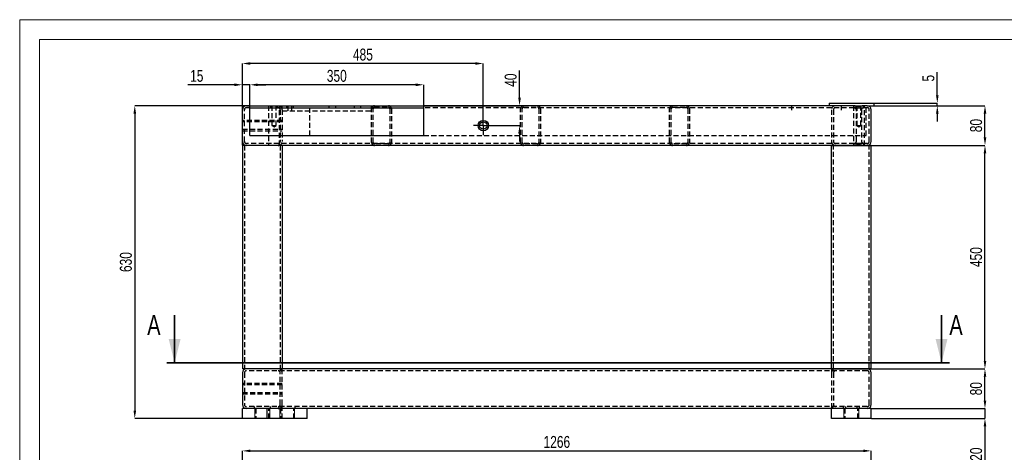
# Model space of a CAD drawing. Header units: millimetres. Extents: x 0 to 841, y 0 to 594.
# Tile 5 of 10: x 0 to 248, y 485 to 594. Entities that reach past the tile are written whole.
import ezdxf

# ---------------------------------------------------------------- set-up
doc = ezdxf.new("R2010")
doc.units = ezdxf.units.MM
doc.header["$PDSIZE"] = -1
doc.linetypes.add('CENTERX2', pattern=[20.32, 12.7, -2.54, 2.54, -2.54])
doc.linetypes.add('HIDDEN', pattern=[1.905, 1.27, -0.635])
for name, color, linetype in [('COTES', 1, 'Continuous'), ('TRAIT-FINS', 9, 'Continuous'), ('TRAIT-MIXTES', 3, 'CENTERX2'), ('TRAIT-TIRET', 2, 'HIDDEN')]:
    doc.layers.add(name, color=color, linetype=linetype)
doc.layers.add('TRAIT-FORT', color=4, linetype='Continuous', lineweight=25)
doc.styles.add('SLDTEXTSTYLE0', font='TXT', dxfattribs={"width": 0.75})
doc.dimstyles.new('SLDDIMSTYLE0', dxfattribs={"dimtxt": 3, "dimasz": 2, "dimexe": 0, "dimexo": 0.0625, "dimgap": 0.75, "dimtad": 1, "dimdec": 0, "dimlfac": 8, "dimrnd": 1e-09, "dimzin": 12, "dimdsep": 46, "dimtxsty": 'SLDTEXTSTYLE0', "dimsah": 1, "dimcen": 0.09, "dimadec": 0, "dimazin": 3, "dimtfac": 1, "dimtdec": 0, "dimtofl": 0, "dimtmove": 0, "dimatfit": 3, "dimfxl": 1, "dimfrac": 2, "dimtolj": 1, "dimtzin": 12, "dimarcsym": 0})
doc.dimstyles.new('SLDDIMSTYLE12', dxfattribs={"dimtxt": 3, "dimasz": 2, "dimexe": 0, "dimexo": 0.0625, "dimgap": 0.75, "dimtad": 1, "dimdec": 0, "dimlfac": 8, "dimrnd": 1e-09, "dimzin": 12, "dimdsep": 46, "dimtxsty": 'SLDTEXTSTYLE0', "dimsah": 1, "dimcen": 0.09, "dimadec": 0, "dimazin": 3, "dimtfac": 1, "dimtdec": 0, "dimtmove": 0, "dimatfit": 0, "dimfxl": 1, "dimfrac": 2, "dimtolj": 1, "dimtzin": 12, "dimarcsym": 0})

# ---------------------------------------------------------------- blocks, each defined once
blk = doc.blocks.new('_D')
at = {"layer": 'COTES', "color": 0, "lineweight": -2, "transparency": 16777216}
for p, q in [((56.05, 450), (56.05, 485.43)), ((58.05, 485.43), (212.3, 485.43)), ((214.3, 450), (214.3, 485.43))]:
    blk.add_line(p, q, dxfattribs=at)
at = {"layer": 'COTES', "color": 0, "transparency": 16777216}
for points in [[(58.05, 485.77), (58.05, 485.1), (56.05, 485.43)], [(212.3, 485.77), (212.3, 485.1), (214.3, 485.43)]]:
    blk.add_solid(points, dxfattribs=at)
at = {"layer": 'Defpoints', "color": 0, "transparency": 16777216}
for p in [(214.3, 485.43), (56.05, 449.93), (214.3, 449.93)]:
    blk.add_point(p, dxfattribs=at)
at = {"layer": 'COTES', "color": 0, "transparency": 16777216, "insert": (135.18, 489.18), "char_height": 3, "attachment_point": 2, "style": 'SLDTEXTSTYLE0'}
blk.add_mtext('\\A1;1266', dxfattribs=at)
blk = doc.blocks.new('_D_49')
at = {"layer": 'COTES', "color": 0, "lineweight": -2, "transparency": 16777216}
for p, q in [((57.93, 572.22), (57.93, 577.61)), ((99.68, 577.61), (59.93, 577.61)), ((101.68, 572.22), (101.68, 577.61))]:
    blk.add_line(p, q, dxfattribs=at)
at = {"layer": 'COTES', "color": 0, "transparency": 16777216}
for points in [[(59.93, 577.94), (59.93, 577.27), (57.93, 577.61)], [(99.68, 577.94), (99.68, 577.27), (101.68, 577.61)]]:
    blk.add_solid(points, dxfattribs=at)
at = {"layer": 'Defpoints', "color": 0, "transparency": 16777216}
for p in [(57.93, 577.61), (57.93, 572.15), (101.68, 572.15)]:
    blk.add_point(p, dxfattribs=at)
at = {"layer": 'COTES', "color": 0, "transparency": 16777216, "insert": (79.8, 581.36), "char_height": 3, "attachment_point": 2, "style": 'SLDTEXTSTYLE0'}
blk.add_mtext('\\A1;350', dxfattribs=at)
blk = doc.blocks.new('_D_50')
at = {"layer": 'COTES', "color": 0, "lineweight": -2, "transparency": 16777216}
for p, q in [((54.05, 577.61), (42.31, 577.61)), ((56.05, 562.4), (56.05, 577.61)), ((57.93, 577.61), (56.05, 577.61)), ((57.93, 572.22), (57.93, 577.61)), ((59.93, 577.61), (61.93, 577.61))]:
    blk.add_line(p, q, dxfattribs=at)
at = {"layer": 'COTES', "color": 0, "transparency": 16777216}
for points in [[(54.05, 577.94), (54.05, 577.27), (56.05, 577.61)], [(59.93, 577.94), (59.93, 577.27), (57.93, 577.61)]]:
    blk.add_solid(points, dxfattribs=at)
at = {"layer": 'Defpoints', "color": 0, "transparency": 16777216}
for p in [(56.05, 577.61), (57.93, 572.15), (56.05, 562.34)]:
    blk.add_point(p, dxfattribs=at)
at = {"layer": 'COTES', "color": 0, "transparency": 16777216, "insert": (44.56, 581.36), "char_height": 3, "attachment_point": 2, "style": 'SLDTEXTSTYLE0'}
blk.add_mtext('\\A1;15', dxfattribs=at)
blk = doc.blocks.new('_D_51')
at = {"layer": 'COTES', "color": 0, "lineweight": -2, "transparency": 16777216}
for p, q in [((56.05, 562.4), (56.05, 582.97)), ((114.68, 582.97), (58.05, 582.97)), ((116.68, 568.97), (116.68, 582.97))]:
    blk.add_line(p, q, dxfattribs=at)
at = {"layer": 'COTES', "color": 0, "transparency": 16777216}
for points in [[(58.05, 583.3), (58.05, 582.63), (56.05, 582.97)], [(114.68, 583.3), (114.68, 582.63), (116.68, 582.97)]]:
    blk.add_solid(points, dxfattribs=at)
at = {"layer": 'Defpoints', "color": 0, "transparency": 16777216}
for p in [(56.05, 582.97), (116.68, 568.9), (56.05, 562.34)]:
    blk.add_point(p, dxfattribs=at)
at = {"layer": 'COTES', "color": 0, "transparency": 16777216, "insert": (86.37, 586.72), "char_height": 3, "attachment_point": 2, "style": 'SLDTEXTSTYLE0'}
blk.add_mtext('\\A1;485', dxfattribs=at)
blk = doc.blocks.new('_D_52')
at = {"layer": 'COTES', "color": 0, "lineweight": -2, "transparency": 16777216}
for p, q in [((125.8, 574.34), (125.8, 581.22)), ((57.12, 572.34), (125.8, 572.34)), ((118.3, 567.34), (125.8, 567.34)), ((125.8, 565.34), (125.8, 563.34))]:
    blk.add_line(p, q, dxfattribs=at)
at = {"layer": 'COTES', "color": 0, "transparency": 16777216}
for points in [[(125.47, 574.34), (126.13, 574.34), (125.8, 572.34)], [(125.47, 565.34), (126.13, 565.34), (125.8, 567.34)]]:
    blk.add_solid(points, dxfattribs=at)
at = {"layer": 'Defpoints', "color": 0, "transparency": 16777216}
for p in [(57.05, 572.34), (125.8, 572.34), (118.24, 567.34)]:
    blk.add_point(p, dxfattribs=at)
at = {"layer": 'COTES', "color": 0, "transparency": 16777216, "insert": (122.05, 578.78), "char_height": 3, "attachment_point": 2, "rotation": 90, "style": 'SLDTEXTSTYLE0'}
blk.add_mtext('\\A1;40', dxfattribs=at)
blk = doc.blocks.new('_D_53')
at = {"layer": 'COTES', "color": 0, "lineweight": -2, "transparency": 16777216}
for p, q in [((230.93, 574.97), (230.93, 580.76)), ((214.99, 572.97), (230.93, 572.97)), ((230.93, 572.34), (230.93, 572.97)), ((214.99, 572.34), (230.93, 572.34)), ((230.93, 570.34), (230.93, 568.34))]:
    blk.add_line(p, q, dxfattribs=at)
at = {"layer": 'COTES', "color": 0, "transparency": 16777216}
for points in [[(230.6, 574.97), (231.26, 574.97), (230.93, 572.97)], [(230.6, 570.34), (231.26, 570.34), (230.93, 572.34)]]:
    blk.add_solid(points, dxfattribs=at)
at = {"layer": 'Defpoints', "color": 0, "transparency": 16777216}
for p in [(214.93, 572.97), (230.93, 572.97), (214.93, 572.34)]:
    blk.add_point(p, dxfattribs=at)
at = {"layer": 'COTES', "color": 0, "transparency": 16777216, "insert": (227.18, 579.26), "char_height": 3, "attachment_point": 2, "rotation": 90, "style": 'SLDTEXTSTYLE0'}
blk.add_mtext('\\A1;5', dxfattribs=at)
blk = doc.blocks.new('_D_54')
at = {"layer": 'COTES', "color": 0, "lineweight": -2, "transparency": 16777216}
for p, q in [((214.99, 572.34), (242.93, 572.34)), ((242.93, 564.34), (242.93, 570.34)), ((214.37, 562.34), (242.93, 562.34))]:
    blk.add_line(p, q, dxfattribs=at)
at = {"layer": 'COTES', "color": 0, "transparency": 16777216}
for points in [[(242.6, 570.34), (243.26, 570.34), (242.93, 572.34)], [(242.6, 564.34), (243.26, 564.34), (242.93, 562.34)]]:
    blk.add_solid(points, dxfattribs=at)
at = {"layer": 'Defpoints', "color": 0, "transparency": 16777216}
for p in [(214.93, 572.34), (242.93, 572.34), (214.3, 562.34)]:
    blk.add_point(p, dxfattribs=at)
at = {"layer": 'COTES', "color": 0, "transparency": 16777216, "insert": (239.18, 567.34), "char_height": 3, "attachment_point": 2, "rotation": 90, "style": 'SLDTEXTSTYLE0'}
blk.add_mtext('\\A1;80', dxfattribs=at)
blk = doc.blocks.new('_D_55')
at = {"layer": 'COTES', "color": 0, "lineweight": -2, "transparency": 16777216}
for p, q in [((204.37, 562.34), (242.93, 562.34)), ((242.93, 508.09), (242.93, 560.34)), ((204.37, 506.09), (242.93, 506.09))]:
    blk.add_line(p, q, dxfattribs=at)
at = {"layer": 'COTES', "color": 0, "transparency": 16777216}
for points in [[(242.6, 560.34), (243.26, 560.34), (242.93, 562.34)], [(242.6, 508.09), (243.26, 508.09), (242.93, 506.09)]]:
    blk.add_solid(points, dxfattribs=at)
at = {"layer": 'Defpoints', "color": 0, "transparency": 16777216}
for p in [(204.3, 562.34), (242.93, 562.34), (204.3, 506.09)]:
    blk.add_point(p, dxfattribs=at)
at = {"layer": 'COTES', "color": 0, "transparency": 16777216, "insert": (239.18, 534.22), "char_height": 3, "attachment_point": 2, "rotation": 90, "style": 'SLDTEXTSTYLE0'}
blk.add_mtext('\\A1;450', dxfattribs=at)
blk = doc.blocks.new('_D_56')
at = {"layer": 'COTES', "color": 0, "lineweight": -2, "transparency": 16777216}
for p, q in [((213.37, 506.09), (242.93, 506.09)), ((242.93, 498.09), (242.93, 504.09)), ((214.37, 496.09), (242.93, 496.09))]:
    blk.add_line(p, q, dxfattribs=at)
at = {"layer": 'COTES', "color": 0, "transparency": 16777216}
for points in [[(242.6, 504.09), (243.26, 504.09), (242.93, 506.09)], [(242.6, 498.09), (243.26, 498.09), (242.93, 496.09)]]:
    blk.add_solid(points, dxfattribs=at)
at = {"layer": 'Defpoints', "color": 0, "transparency": 16777216}
for p in [(213.3, 506.09), (242.93, 506.09), (214.3, 496.09)]:
    blk.add_point(p, dxfattribs=at)
at = {"layer": 'COTES', "color": 0, "transparency": 16777216, "insert": (239.18, 501.09), "char_height": 3, "attachment_point": 2, "rotation": 90, "style": 'SLDTEXTSTYLE0'}
blk.add_mtext('\\A1;80', dxfattribs=at)
blk = doc.blocks.new('_D_57')
at = {"layer": 'COTES', "color": 0, "lineweight": -2, "transparency": 16777216}
for p, q in [((242.93, 498.09), (242.93, 500.09)), ((214.37, 496.09), (242.93, 496.09)), ((242.93, 496.09), (242.93, 493.59)), ((214.37, 493.59), (242.93, 493.59)), ((242.93, 491.59), (242.93, 482.16))]:
    blk.add_line(p, q, dxfattribs=at)
at = {"layer": 'COTES', "color": 0, "transparency": 16777216}
for points in [[(242.6, 498.09), (243.26, 498.09), (242.93, 496.09)], [(242.6, 491.59), (243.26, 491.59), (242.93, 493.59)]]:
    blk.add_solid(points, dxfattribs=at)
at = {"layer": 'Defpoints', "color": 0, "transparency": 16777216}
for p in [(214.3, 496.09), (242.93, 496.09), (214.3, 493.59)]:
    blk.add_point(p, dxfattribs=at)
at = {"layer": 'COTES', "color": 0, "transparency": 16777216, "insert": (239.18, 484.6), "char_height": 3, "attachment_point": 2, "rotation": 90, "style": 'SLDTEXTSTYLE0'}
blk.add_mtext('\\A1;20', dxfattribs=at)
blk = doc.blocks.new('_D_58')
at = {"layer": 'COTES', "color": 0, "lineweight": -2, "transparency": 16777216}
for p, q in [((56.99, 572.34), (28.96, 572.34)), ((28.96, 570.34), (28.96, 495.59)), ((62.65, 493.59), (28.96, 493.59))]:
    blk.add_line(p, q, dxfattribs=at)
at = {"layer": 'COTES', "color": 0, "transparency": 16777216}
for points in [[(28.63, 570.34), (29.3, 570.34), (28.96, 572.34)], [(28.63, 495.59), (29.3, 495.59), (28.96, 493.59)]]:
    blk.add_solid(points, dxfattribs=at)
at = {"layer": 'Defpoints', "color": 0, "transparency": 16777216}
for p in [(57.05, 572.34), (28.96, 493.59), (62.71, 493.59)]:
    blk.add_point(p, dxfattribs=at)
at = {"layer": 'COTES', "color": 0, "transparency": 16777216, "insert": (25.21, 532.97), "char_height": 3, "attachment_point": 2, "rotation": 90, "style": 'SLDTEXTSTYLE0'}
blk.add_mtext('\\A1;630', dxfattribs=at)
blk = doc.blocks.new('SW_CENTERMARKSYMBOL_23')
at = {"layer": 'TRAIT-MIXTES', "color": 0}
for p, q in [((-0.5, 0), (-1.5625, 0)), ((0, 0), (-0.25, 0)), ((0, 0.5), (0, 1.5625)), ((0, 0), (0, 0.25)), ((0, 0), (0, -0.25)), ((0, 0), (0.25, 0)), ((0.5, 0), (1.5625, 0)), ((0, -0.5), (0, -1.5625))]:
    blk.add_line(p, q, dxfattribs=at)
blk = doc.blocks.new('SW_CENTERMARKSYMBOL_24')
at = {"layer": 'TRAIT-MIXTES', "color": 0}
for p, q in [((-1.5, 0), (-2.4375, 0)), ((0, 0), (-1.5, 0)), ((0, 1.5), (0, 2.4375)), ((0, 0), (0, 1.5)), ((0, 0), (0, -1.5)), ((0, 0), (1.5, 0)), ((1.5, 0), (2.4375, 0)), ((0, -1.5), (0, -2.4375))]:
    blk.add_line(p, q, dxfattribs=at)

msp = doc.modelspace()

# ---------------------------------------------------------------- linework, layer by layer
at = {"lineweight": 18}
for p, q in [((841, 594), (0, 594)), ((0, 594), (0, 0)), ((5, 589), (5, 5)), ((836, 589), (5, 589))]:
    msp.add_line(p, q, dxfattribs=at)
at = {"lineweight": 35}
for p, q in [((38.989792, 519.626717), (38.989792, 507.626717)), ((231.994792, 519.626717), (231.994792, 507.626717)), ((233.994792, 507.626717), (36.989792, 507.626717))]:
    msp.add_line(p, q, dxfattribs=at)
for points in [[(38.989792, 507.626717), (40.489792, 513.626717), (37.489792, 513.626717)], [(231.994792, 507.626717), (233.494792, 513.626717), (230.494792, 513.626717)]]:
    msp.add_solid(points, dxfattribs=at)
at = {"layer": 'TRAIT-FINS', "lineweight": 18}
for p, q in [((59.179792, 493.590845), (59.179792, 496.090845)), ((62.929792, 496.090845), (59.179792, 496.090845)), ((62.929792, 493.590845), (62.929792, 496.090845)), ((65.429792, 493.590845), (65.429792, 496.090845)), ((69.179792, 496.090845), (65.429792, 496.090845)), ((65.429792, 493.590845), (65.429792, 496.090845)), ((69.179792, 496.090845), (65.429792, 496.090845)), ((69.179792, 493.590845), (69.179792, 496.090845)), ((69.179792, 493.590845), (69.179792, 496.090845)), ((207.429792, 493.590845), (207.429792, 496.090845)), ((211.179792, 496.090845), (207.429792, 496.090845)), ((207.429792, 493.590845), (207.429792, 496.090845)), ((211.179792, 496.090845), (207.429792, 496.090845)), ((207.429792, 493.590845), (207.429792, 496.090845)), ((211.179792, 496.090845), (207.429792, 496.090845)), ((211.179792, 493.590845), (211.179792, 496.090845)), ((211.179792, 493.590845), (211.179792, 496.090845)), ((211.179792, 493.590845), (211.179792, 496.090845))]:
    msp.add_line(p, q, dxfattribs=at)
at = {"layer": 'TRAIT-FORT', "lineweight": 25}
for p, q in [((203.679792, 572.965845), (203.679792, 572.340845)), ((203.679792, 572.965845), (214.929792, 572.965845)), ((214.929792, 572.965845), (214.929792, 572.340845)), ((56.054792, 563.340845), (56.054792, 571.340845)), ((57.929792, 572.340845), (57.054792, 572.340845)), ((57.929792, 572.340845), (101.679792, 572.340845)), ((57.929792, 572.153345), (57.929792, 572.340845)), ((57.929792, 571.840845), (57.929792, 572.153345)), ((57.929792, 571.840845), (101.679792, 571.840845)), ((57.929792, 571.215845), (57.929792, 571.840845)), ((57.929792, 565.153345), (57.929792, 571.215845)), ((101.679792, 572.153345), (101.679792, 572.340845)), ((210.021339, 572.340845), (101.679792, 572.340845)), ((101.679792, 571.840845), (101.679792, 572.153345)), ((101.679792, 571.215845), (101.679792, 571.840845)), ((101.679792, 565.153345), (101.679792, 571.215845)), ((210.021339, 572.340845), (212.361554, 572.340845)), ((213.304792, 572.340845), (212.362244, 572.340845)), ((213.304792, 572.340845), (214.929792, 572.340845)), ((214.304792, 563.340845), (214.304792, 571.340845)), ((57.929792, 564.840845), (57.929792, 565.153345)), ((101.679792, 564.840845), (101.679792, 565.153345)), ((57.929792, 564.840845), (101.679792, 564.840845)), ((56.054792, 562.340845), (56.054792, 506.090845)), ((57.054792, 562.340845), (56.054792, 562.340845)), ((65.054792, 562.340845), (57.054792, 562.340845)), ((65.826541, 562.340845), (65.054792, 562.340845)), ((204.533043, 562.340845), (65.826541, 562.340845)), ((66.054792, 562.340845), (66.054792, 506.090845)), ((204.304792, 506.090845), (204.304792, 562.340845)), ((205.304792, 562.340845), (204.533043, 562.340845)), ((210.408624, 562.340845), (205.304792, 562.340845)), ((211.191792, 562.340845), (210.408624, 562.340845)), ((211.97496, 562.340845), (211.191792, 562.340845)), ((213.304792, 562.340845), (211.97496, 562.340845)), ((214.304792, 562.340845), (213.304792, 562.340845)), ((214.304792, 506.090845), (214.304792, 562.340845)), ((57.054792, 506.090845), (56.054792, 506.090845)), ((213.304792, 506.090845), (57.054792, 506.090845)), ((214.304792, 506.090845), (213.304792, 506.090845)), ((56.054792, 505.090845), (56.054792, 497.090845)), ((214.304792, 497.090845), (214.304792, 505.090845)), ((57.054792, 496.090845), (56.054792, 496.090845)), ((56.054792, 493.590845), (56.054792, 496.090845)), ((62.304792, 496.090845), (57.054792, 496.090845)), ((72.304792, 496.090845), (62.304792, 496.090845)), ((62.304792, 493.590845), (62.304792, 496.090845)), ((204.304792, 496.090845), (72.304792, 496.090845)), ((72.304792, 493.590845), (72.304792, 496.090845)), ((204.304792, 493.590845), (204.304792, 496.090845)), ((214.304792, 496.090845), (204.304792, 496.090845)), ((214.304792, 493.590845), (214.304792, 496.090845)), ((62.304792, 493.590845), (56.054792, 493.590845)), ((72.304792, 493.590845), (62.304792, 493.590845)), ((214.304792, 493.590845), (204.304792, 493.590845))]:
    msp.add_line(p, q, dxfattribs=at)
for radius in [1.3125, 0.9375]:
    msp.add_circle((116.679792, 567.340845), radius, dxfattribs=at)
for centre, start, end in [((57.054792, 571.340845), 90, 180), ((213.304792, 571.340845), 0, 90), ((57.054792, 563.340845), 180, 270), ((213.304792, 563.340845), 270, 0), ((57.054792, 505.090845), 90, 180), ((213.304792, 505.090845), 0, 90), ((57.054792, 497.090845), 180, 270), ((213.304792, 497.090845), 270, 0)]:
    msp.add_arc(centre, 1, start, end, dxfattribs=at)
for points in [[(212.362244, 572.340845), (212.299133, 572.340845), (212.225004, 572.325592), (212.119045, 572.296836), (212.097123, 572.290565), (212.05256, 572.277406), (212.029847, 572.2705), (211.960399, 572.249123), (211.912366, 572.23399), (211.812548, 572.203576), (211.760632, 572.188249), (211.653004, 572.159366), (211.598097, 572.146035), (211.485784, 572.12338), (211.428377, 572.114061), (211.340061, 572.104425), (211.310176, 572.10194), (211.250837, 572.098654), (211.221244, 572.097833), (211.132694, 572.097836), (211.073966, 572.101153), (210.957094, 572.113806), (210.898559, 572.123241), (210.729381, 572.157324), (210.623344, 572.187655), (210.421416, 572.249147), (210.329069, 572.279268), (210.202563, 572.313682), (210.162133, 572.323413), (210.087334, 572.33696), (210.052846, 572.340845), (210.021339, 572.340845)], [(210.021339, 562.340845), (210.08445, 562.340845), (210.15858, 562.356099), (210.264538, 562.384854), (210.28646, 562.391126), (210.331024, 562.404285), (210.353737, 562.411191), (210.423184, 562.432568), (210.471218, 562.447701), (210.571036, 562.478115), (210.622951, 562.493442), (210.73058, 562.522324), (210.785487, 562.535656), (210.897799, 562.558311), (210.955206, 562.56763), (211.043522, 562.577266), (211.073407, 562.57975), (211.132747, 562.583037), (211.16234, 562.583858), (211.250889, 562.583855), (211.309617, 562.580537), (211.42649, 562.567885), (211.485024, 562.55845), (211.654203, 562.524367), (211.76024, 562.494036), (211.962168, 562.432544), (212.054515, 562.402422), (212.18102, 562.368008), (212.22145, 562.358277), (212.29625, 562.344731), (212.330737, 562.340845), (212.362244, 562.340845)]]:
    msp.add_open_spline(points, degree=3, knots=[0, 0, 0, 0, 0.125, 0.125, 0.15625, 0.15625, 0.1875, 0.1875, 0.25, 0.25, 0.3125, 0.3125, 0.375, 0.375, 0.4375, 0.4375, 0.46875, 0.46875, 0.5, 0.5, 0.5625, 0.5625, 0.625, 0.625, 0.75, 0.75, 0.875, 0.875, 0.9375, 0.9375, 1, 1, 1, 1], dxfattribs=at)
at = {"layer": 'TRAIT-TIRET'}
for p, q in [((56.554792, 563.340845), (56.554792, 571.340845)), ((57.929792, 571.840845), (57.054792, 571.840845)), ((62.648542, 572.340845), (62.648542, 562.340845)), ((62.648542, 572.340845), (62.648542, 571.840845)), ((63.148542, 572.340845), (63.148542, 571.840845)), ((63.492292, 572.340845), (63.492292, 567.340845)), ((64.554792, 567.340845), (64.554792, 572.340845)), ((64.898542, 571.840845), (64.898542, 572.340845)), ((65.398542, 562.340845), (65.398542, 572.340845)), ((65.398542, 571.71464), (65.398542, 572.281591)), ((65.554792, 571.340845), (65.554792, 563.340845)), ((66.054792, 571.340845), (66.054792, 572.340845)), ((66.054792, 571.340845), (66.054792, 563.340845)), ((66.054792, 571.090845), (88.554792, 571.090845)), ((67.117292, 572.340845), (67.117292, 571.840845)), ((67.461042, 572.340845), (67.461042, 571.090845)), ((68.523542, 571.090845), (68.523542, 572.340845)), ((68.867292, 571.840845), (68.867292, 572.340845)), ((73.054792, 564.840845), (73.054792, 572.340845)), ((77.790638, 572.340845), (77.790638, 571.840845)), ((77.793945, 572.340845), (77.793945, 571.840845)), ((79.540638, 571.840845), (79.540638, 572.340845)), ((79.543945, 571.840845), (79.543945, 572.340845)), ((84.140638, 572.340845), (84.140638, 571.840845)), ((84.143945, 572.340845), (84.143945, 571.840845)), ((85.890638, 571.840845), (85.890638, 572.340845)), ((85.893945, 571.840845), (85.893945, 572.340845)), ((88.554792, 571.590845), (88.554792, 572.340845)), ((88.554792, 563.090845), (88.554792, 571.590845)), ((88.929792, 563.090845), (88.929792, 571.590845)), ((89.304792, 571.965845), (92.804792, 571.965845)), ((93.179792, 571.590845), (93.179792, 563.090845)), ((93.554792, 571.590845), (93.554792, 563.090845)), ((210.021339, 571.840845), (101.679792, 571.840845)), ((126.054792, 563.090845), (126.054792, 571.590845)), ((126.429792, 563.090845), (126.429792, 571.590845)), ((126.804792, 571.965845), (130.304792, 571.965845)), ((130.679792, 571.590845), (130.679792, 563.090845)), ((131.054792, 571.590845), (131.054792, 563.090845)), ((163.554792, 563.090845), (163.554792, 571.590845)), ((163.929792, 563.090845), (163.929792, 571.590845)), ((164.304792, 571.965845), (167.804792, 571.965845)), ((168.179792, 571.590845), (168.179792, 563.090845)), ((168.554792, 571.590845), (168.554792, 563.090845)), ((194.304792, 571.215845), (194.304792, 572.340845)), ((204.304792, 571.340845), (204.304792, 563.340845)), ((204.804792, 571.340845), (204.804792, 563.340845)), ((206.804792, 571.215845), (206.804792, 572.340845)), ((209.816792, 572.340845), (209.816792, 562.340845)), ((209.816792, 572.340845), (209.816792, 571.840845)), ((210.021339, 571.840845), (211.20832, 571.840845)), ((210.469101, 571.840845), (210.469101, 572.340845)), ((210.560612, 563.340845), (210.560612, 571.340845)), ((210.660542, 572.340845), (210.660542, 567.340845)), ((211.20832, 572.340845), (211.20832, 571.840845)), ((211.20832, 571.840845), (212.361554, 571.840845)), ((211.723042, 567.340845), (211.723042, 572.340845)), ((211.822972, 571.340845), (211.822972, 563.340845)), ((212.361554, 572.340845), (212.361554, 571.840845)), ((213.304792, 571.840845), (212.362244, 571.840845)), ((212.566692, 571.840845), (212.566692, 572.340845)), ((212.566792, 562.340845), (212.566792, 572.340845)), ((213.054792, 564.840845), (213.054792, 572.340845)), ((213.804792, 563.340845), (213.804792, 571.340845)), ((66.054792, 568.653345), (56.054792, 568.653345)), ((56.554792, 568.653345), (56.054792, 568.653345)), ((66.054792, 568.278345), (56.054792, 568.278345)), ((66.054792, 568.653345), (65.554792, 568.653345)), ((56.054792, 566.403345), (66.054792, 566.403345)), ((56.054792, 566.028345), (66.054792, 566.028345)), ((56.054792, 566.028345), (56.554792, 566.028345)), ((63.492292, 567.340845), (64.554792, 567.340845)), ((63.492292, 567.340845), (64.023542, 567.021638)), ((64.023542, 567.021638), (64.554792, 567.340845)), ((65.554792, 566.028345), (66.054792, 566.028345)), ((210.660542, 567.340845), (211.723042, 567.340845)), ((210.660542, 567.340845), (211.191792, 567.021638)), ((211.191792, 567.021638), (211.723042, 567.340845)), ((210.021339, 562.840845), (57.054792, 562.840845)), ((62.648542, 562.840845), (62.648542, 562.340845)), ((65.398542, 562.4001), (65.398542, 562.967051)), ((92.804792, 562.715845), (89.304792, 562.715845)), ((101.679792, 564.840845), (213.054792, 564.840845)), ((130.304792, 562.715845), (126.804792, 562.715845)), ((167.804792, 562.715845), (164.304792, 562.715845)), ((209.816792, 562.840845), (209.816792, 562.340845)), ((211.20832, 562.840845), (210.021339, 562.840845)), ((210.469101, 562.340845), (210.469101, 562.840845)), ((211.20832, 562.840845), (211.20832, 562.340845)), ((212.361554, 562.840845), (211.20832, 562.840845)), ((212.361554, 562.840845), (212.361554, 562.340845)), ((213.304792, 562.840845), (212.362244, 562.840845)), ((212.566692, 562.340845), (212.566692, 562.840845)), ((56.554792, 562.340845), (56.554792, 506.090845)), ((65.554792, 562.340845), (65.554792, 506.090845)), ((204.804792, 506.090845), (204.804792, 562.340845)), ((213.804792, 506.090845), (213.804792, 562.340845)), ((213.304792, 505.590845), (57.054792, 505.590845)), ((66.054792, 505.090845), (66.054792, 506.090845)), ((204.304792, 506.090845), (204.304792, 505.090845)), ((56.554792, 505.090845), (56.554792, 497.090845)), ((65.554792, 497.090845), (65.554792, 505.090845)), ((66.054792, 497.090845), (66.054792, 505.090845)), ((204.304792, 505.090845), (204.304792, 497.090845)), ((204.804792, 505.090845), (204.804792, 497.090845)), ((213.804792, 497.090845), (213.804792, 505.090845)), ((66.054792, 502.403345), (56.054792, 502.403345)), ((56.554792, 502.403345), (56.054792, 502.403345)), ((66.054792, 502.028345), (56.054792, 502.028345)), ((66.054792, 502.403345), (65.554792, 502.403345)), ((56.054792, 500.153345), (66.054792, 500.153345)), ((56.054792, 499.778345), (66.054792, 499.778345)), ((56.054792, 499.778345), (56.554792, 499.778345)), ((65.554792, 499.778345), (66.054792, 499.778345)), ((213.304792, 496.590845), (57.054792, 496.590845)), ((58.992292, 496.590845), (58.992292, 496.090845)), ((59.398542, 496.090845), (59.398542, 493.590845)), ((62.711042, 493.590845), (62.711042, 496.090845)), ((63.117292, 496.090845), (63.117292, 496.590845)), ((65.242292, 496.590845), (65.242292, 496.090845)), ((65.648542, 496.090845), (65.648542, 493.590845)), ((66.054792, 496.090845), (66.054792, 497.090845)), ((66.054792, 493.590845), (66.054792, 496.090845)), ((68.961042, 493.590845), (68.961042, 496.090845)), ((69.367292, 496.090845), (69.367292, 496.590845)), ((204.304792, 497.090845), (204.304792, 496.090845)), ((207.242292, 496.590845), (207.242292, 496.090845)), ((207.648542, 496.090845), (207.648542, 493.590845)), ((207.846384, 496.590845), (207.846384, 496.090845)), ((210.763199, 496.090845), (210.763199, 496.590845)), ((210.961042, 493.590845), (210.961042, 496.090845)), ((211.367292, 496.090845), (211.367292, 496.590845))]:
    msp.add_line(p, q, dxfattribs=at)
for centre, radius, start, end in [((57.054792, 571.340845), 0.5, 90, 180), ((65.054792, 571.340845), 1, 0, 90), ((65.054792, 571.340845), 0.5, 0, 90), ((89.304792, 571.590845), 0.75, 90, 180), ((89.304792, 571.590845), 0.375, 90, 180), ((92.804792, 571.590845), 0.75, 0, 90), ((92.804792, 571.590845), 0.375, 0, 90), ((126.804792, 571.590845), 0.75, 90, 180), ((126.804792, 571.590845), 0.375, 90, 180), ((130.304792, 571.590845), 0.75, 0, 90), ((130.304792, 571.590845), 0.375, 0, 90), ((164.304792, 571.590845), 0.75, 90, 180), ((164.304792, 571.590845), 0.375, 90, 180), ((167.804792, 571.590845), 0.75, 0, 90), ((167.804792, 571.590845), 0.375, 0, 90), ((205.304792, 571.340845), 1, 90, 180), ((205.304792, 571.340845), 0.5, 90, 180), ((213.304792, 571.340845), 0.5, 0, 90), ((57.054792, 563.340845), 0.5, 180, 270), ((65.054792, 563.340845), 1, 270, 0), ((65.054792, 563.340845), 0.5, 270, 0), ((89.304792, 563.090845), 0.75, 180, 270), ((89.304792, 563.090845), 0.375, 180, 270), ((92.804792, 563.090845), 0.75, 270, 0), ((92.804792, 563.090845), 0.375, 270, 0), ((126.804792, 563.090845), 0.75, 180, 270), ((126.804792, 563.090845), 0.375, 180, 270), ((130.304792, 563.090845), 0.75, 270, 0), ((130.304792, 563.090845), 0.375, 270, 0), ((164.304792, 563.090845), 0.75, 180, 270), ((164.304792, 563.090845), 0.375, 180, 270), ((167.804792, 563.090845), 0.75, 270, 0), ((167.804792, 563.090845), 0.375, 270, 0), ((205.304792, 563.340845), 1, 180, 270), ((205.304792, 563.340845), 0.5, 180, 270), ((213.304792, 563.340845), 0.5, 270, 0), ((57.054792, 505.090845), 0.5, 90, 180), ((65.054792, 505.090845), 1, 0, 90), ((65.054792, 505.090845), 0.5, 0, 90), ((205.304792, 505.090845), 1, 90, 180), ((205.304792, 505.090845), 0.5, 90, 180), ((213.304792, 505.090845), 0.5, 0, 90), ((57.054792, 497.090845), 0.5, 180, 270), ((65.054792, 497.090845), 1, 270, 0), ((65.054792, 497.090845), 0.5, 270, 0), ((205.304792, 497.090845), 1, 180, 270), ((205.304792, 497.090845), 0.5, 180, 270), ((213.304792, 497.090845), 0.5, 270, 0)]:
    msp.add_arc(centre, radius, start, end, dxfattribs=at)
for points, knots in [([(210.560612, 571.340845), (210.560612, 571.361334), (210.558175, 571.381314), (210.549156, 571.4204), (210.542497, 571.439593), (210.518625, 571.493679), (210.497231, 571.526507), (210.450823, 571.586001), (210.425756, 571.612776), (210.373883, 571.662349), (210.34697, 571.685123), (210.293653, 571.726083), (210.26705, 571.744445), (210.214326, 571.777086), (210.188066, 571.791425), (210.111217, 571.827086), (210.064025, 571.840845), (210.021339, 571.840845)], [0, 0, 0, 0, 0.0625, 0.0625, 0.125, 0.125, 0.25, 0.25, 0.375, 0.375, 0.5, 0.5, 0.625, 0.625, 0.75, 0.75, 1, 1, 1, 1]), ([(212.362244, 571.840845), (212.319583, 571.840845), (212.272422, 571.827102), (212.195629, 571.791482), (212.169379, 571.777155), (212.116668, 571.744535), (212.090066, 571.72618), (212.036742, 571.685229), (212.009841, 571.662472), (211.957975, 571.612928), (211.932874, 571.58614), (211.88633, 571.526486), (211.865077, 571.493942), (211.841039, 571.439487), (211.834493, 571.4206), (211.825463, 571.381632), (211.822972, 571.36127), (211.822972, 571.340845)], [0, 0, 0, 0, 0.25, 0.25, 0.375, 0.375, 0.5, 0.5, 0.625, 0.625, 0.75, 0.75, 0.875, 0.875, 0.9375, 0.9375, 1, 1, 1, 1]), ([(210.021339, 562.840845), (210.064, 562.840845), (210.111161, 562.854589), (210.187954, 562.890209), (210.214204, 562.904536), (210.266915, 562.937156), (210.293517, 562.955511), (210.346841, 562.996462), (210.373743, 563.019219), (210.425609, 563.068763), (210.450709, 563.095551), (210.497253, 563.155205), (210.518507, 563.187749), (210.542545, 563.242203), (210.54909, 563.261091), (210.55812, 563.300059), (210.560612, 563.320421), (210.560612, 563.340845)], [0, 0, 0, 0, 0.25, 0.25, 0.375, 0.375, 0.5, 0.5, 0.625, 0.625, 0.75, 0.75, 0.875, 0.875, 0.9375, 0.9375, 1, 1, 1, 1]), ([(211.822972, 563.340845), (211.822972, 563.320357), (211.825409, 563.300377), (211.834428, 563.261291), (211.841086, 563.242098), (211.864959, 563.188012), (211.886353, 563.155184), (211.93276, 563.09569), (211.957827, 563.068915), (212.009701, 563.019342), (212.036614, 562.996568), (212.08993, 562.955608), (212.116534, 562.937246), (212.169258, 562.904605), (212.195518, 562.890265), (212.272366, 562.854605), (212.319558, 562.840845), (212.362244, 562.840845)], [0, 0, 0, 0, 0.0625, 0.0625, 0.125, 0.125, 0.25, 0.25, 0.375, 0.375, 0.5, 0.5, 0.625, 0.625, 0.75, 0.75, 1, 1, 1, 1])]:
    msp.add_open_spline(points, degree=3, knots=knots, dxfattribs=at)

# ---------------------------------------------------------------- block references
at = {"layer": 'TRAIT-MIXTES'}
for name in ['SW_CENTERMARKSYMBOL_24', 'SW_CENTERMARKSYMBOL_23']:
    msp.add_blockref(name, (116.679792, 567.340845), dxfattribs=at)

# ---------------------------------------------------------------- texts
at = {"char_height": 5, "attachment_point": 1, "style": 'SLDTEXTSTYLE0'}
for insert in [(32.095243, 519.626717), (233.964663, 519.626717)]:
    msp.add_mtext('A', dxfattribs=dict(at, insert=insert))

# ---------------------------------------------------------------- dimensions: what is measured, and where the dimension line sits
at = {"layer": 'COTES'}
for base, p1, p2, dimstyle, picture, middle in [((56.054792, 582.965845), (116.679792, 568.903345), (56.054792, 562.340845), 'SLDDIMSTYLE0', '_D_51', (86.367292, 582.965845)), ((56.054792, 577.606417), (57.929792, 572.153345), (56.054792, 562.340845), 'SLDDIMSTYLE12', '_D_50', (44.558684, 577.606417)), ((57.929792, 577.606417), (101.679792, 572.153345), (57.929792, 572.153345), 'SLDDIMSTYLE0', '_D_49', (79.804792, 577.606417)), ((214.304792, 485.434277), (56.054792, 449.934277), (214.304792, 449.934277), 'SLDDIMSTYLE0', '_D', (135.179792, 485.434277))]:
    dim = msp.add_linear_dim(base=base, p1=p1, p2=p2, dimstyle=dimstyle, dxfattribs=at)
    dim.commit()
    dim.dimension.update_dxf_attribs({"geometry": picture, "text_midpoint": middle, "dimtype": 160})
for base, p1, p2, dimstyle, picture, middle in [((125.801132, 572.340845), (118.242292, 567.340845), (57.054792, 572.340845), 'SLDDIMSTYLE0', '_D_52', (125.801132, 578.778345)), ((230.929792, 572.965845), (214.929792, 572.340845), (214.929792, 572.965845), 'SLDDIMSTYLE12', '_D_53', (230.929792, 579.262742)), ((28.96411, 493.590845), (57.054792, 572.340845), (62.711042, 493.590845), 'SLDDIMSTYLE0', '_D_58', (28.96411, 532.965845)), ((242.929792, 572.340845), (214.304792, 562.340845), (214.929792, 572.340845), 'SLDDIMSTYLE0', '_D_54', (242.929792, 567.340845)), ((242.929792, 562.340845), (204.304792, 506.090845), (204.304792, 562.340845), 'SLDDIMSTYLE0', '_D_55', (242.929792, 534.215845)), ((242.929792, 506.090845), (214.304792, 496.090845), (213.304792, 506.090845), 'SLDDIMSTYLE0', '_D_56', (242.929792, 501.090845)), ((242.929792, 496.090845), (214.304792, 493.590845), (214.304792, 496.090845), 'SLDDIMSTYLE12', '_D_57', (242.929792, 484.600618))]:
    dim = msp.add_linear_dim(base=base, p1=p1, p2=p2, angle=90, dimstyle=dimstyle, dxfattribs=at)
    dim.commit()
    dim.dimension.update_dxf_attribs({"geometry": picture, "text_midpoint": middle, "dimtype": 160})

doc.saveas('drawing.dxf')
